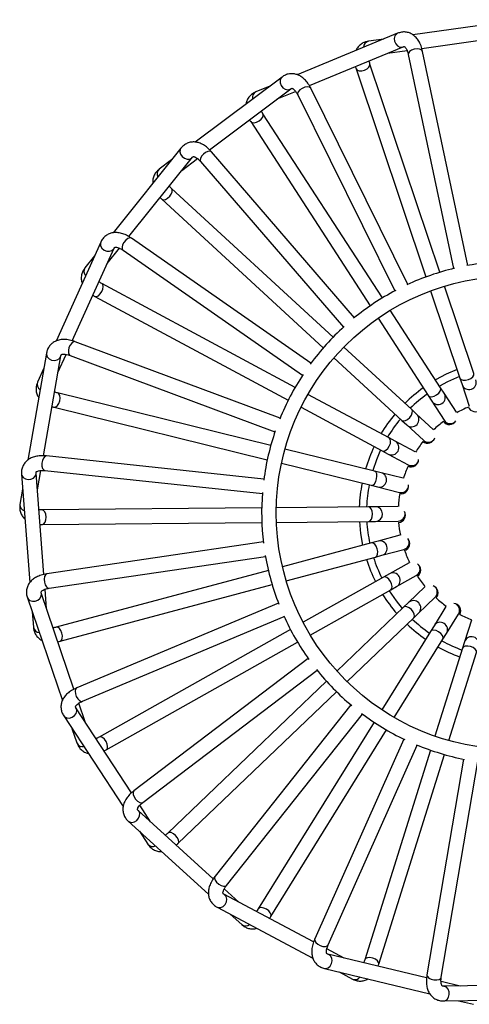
# Model space of a CAD drawing. Header units: millimetres. Extents: x 49.1 to 105, y 70.6 to 169.3.
# Tile 1 of 5: x 49.1 to 67.5, y 70.7 to 111. Entities that reach past the tile are written whole.
import ezdxf

# ---------------------------------------------------------------- set-up
doc = ezdxf.new("R2010")
doc.units = ezdxf.units.MM

msp = doc.modelspace()

# ---------------------------------------------------------------- linework, layer by layer
at = {"color": 7, "linetype": 'Continuous', "lineweight": 25}
for p, q in [((69.6265, 111.0104), (65.2188, 110.3865)), ((64.5913, 110.4527), (60.4772, 108.7522)), ((64.0208, 110.2169), (63.3965, 110.1285)), ((65.588, 109.8327), (69.7106, 110.4163)), ((60.9724, 108.3077), (64.8204, 109.8982)), ((64.1799, 109.6334), (64.9808, 109.7468)), ((65.0317, 109.5867), (66.8898, 100.8124)), ((67.4768, 100.9367), (65.6187, 109.711)), ((62.8905, 109.0011), (65.7553, 100.4672)), ((66.3242, 100.6582), (63.4593, 109.1921)), ((59.8529, 108.6602), (56.2909, 105.9901)), ((56.8812, 105.6827), (60.2128, 108.1802)), ((59.359, 108.29), (58.7763, 108.0492)), ((65.0142, 100.1609), (61.0324, 108.1974)), ((59.6582, 107.7644), (60.4057, 108.0734)), ((60.4948, 107.931), (64.4766, 99.8945)), ((63.9671, 99.6044), (59.07, 107.1578)), ((58.5665, 106.8314), (63.4637, 99.278)), ((55.7091, 105.7457), (52.9231, 102.2736)), ((53.5713, 102.1227), (56.1771, 105.3702)), ((62.822, 98.797), (56.9667, 105.5908)), ((55.3228, 105.2643), (54.8183, 104.8861)), ((55.7433, 104.8297), (56.3905, 105.3148)), ((56.5122, 105.1991), (62.3675, 98.4053)), ((61.9462, 97.9976), (55.3244, 104.0958)), ((54.918, 103.6544), (61.5397, 97.5562)), ((52.4203, 101.8923), (50.5853, 97.8364)), ((61.0379, 96.9308), (53.6769, 102.055)), ((51.2507, 97.8514), (52.967, 101.645)), ((52.1659, 101.3299), (51.7713, 100.8382)), ((52.6813, 101.0135), (53.1875, 101.6444)), ((53.3341, 101.5625), (60.6951, 96.4383)), ((60.3883, 95.9387), (52.4581, 100.1985)), ((67.7185, 96.5047), (66.5152, 100.0891)), ((65.9464, 99.8981), (67.1497, 96.3137)), ((52.1742, 99.6699), (60.1044, 95.4101)), ((66.3506, 95.9281), (64.2937, 99.1007)), ((63.7902, 98.7743), (65.8471, 95.6017)), ((59.7739, 94.6795), (51.3699, 97.8121)), ((50.1932, 97.342), (49.4245, 92.9572)), ((50.6645, 96.5558), (50.9979, 97.2927)), ((65.169, 95.0296), (62.3877, 97.5909)), ((50.0652, 93.1372), (50.7842, 97.2384)), ((51.1603, 97.2499), (59.5643, 94.1173)), ((61.9813, 97.1496), (64.7625, 94.5882)), ((50.0866, 96.734), (49.8267, 96.1596)), ((67.1497, 96.3137), (67.237, 96.0536)), ((67.237, 96.0536), (67.533, 95.1719)), ((59.3915, 93.557), (50.651, 95.7109)), ((64.248, 93.8654), (60.9172, 95.6546)), ((66.4998, 95.6979), (66.3506, 95.9281)), ((67.0058, 94.9175), (66.4998, 95.6979)), ((65.8471, 95.6017), (65.9964, 95.3715)), ((65.9964, 95.3715), (66.5023, 94.5911)), ((50.5074, 95.1283), (59.2479, 92.9744)), ((60.6332, 95.126), (63.9641, 93.3368)), ((65.3708, 94.8437), (65.169, 95.0296)), ((66.055, 94.2137), (65.3708, 94.8437)), ((64.7625, 94.5882), (64.9643, 94.4024)), ((64.9643, 94.4024), (65.6485, 93.7723)), ((64.4897, 93.7355), (64.248, 93.8654)), ((65.3091, 93.2954), (64.4897, 93.7355)), ((63.6455, 92.5087), (59.9743, 93.4134)), ((63.9641, 93.3368), (64.2058, 93.207)), ((59.1095, 92.1846), (50.1904, 93.1288)), ((59.8308, 92.8308), (63.5019, 91.9261)), ((64.2058, 93.207), (65.0251, 92.7669)), ((50.0893, 88.2763), (49.7658, 92.4275)), ((49.8196, 91.7365), (49.9593, 92.5332)), ((50.1273, 92.5321), (59.0463, 91.5879)), ((63.9119, 92.4431), (63.6455, 92.5087)), ((64.8149, 92.2205), (63.9119, 92.4431)), ((49.1676, 92.3808), (49.5135, 87.9426)), ((49.2156, 91.7654), (49.1067, 91.1444)), ((63.5019, 91.9261), (63.7683, 91.8605)), ((63.7683, 91.8605), (64.6714, 91.638)), ((59.0182, 91.0023), (50.0167, 90.9148)), ((63.3993, 91.0448), (59.6185, 91.0081)), ((63.6736, 91.0475), (63.3993, 91.0448)), ((64.6037, 91.0565), (63.6736, 91.0475)), ((50.0225, 90.3148), (59.0241, 90.4023)), ((59.6243, 90.4081), (63.4051, 90.4449)), ((63.4051, 90.4449), (63.6795, 90.4475)), ((63.6795, 90.4475), (64.6095, 90.4566)), ((59.0864, 89.6028), (50.2127, 88.2993)), ((63.7899, 89.6365), (63.5249, 89.5657)), ((64.6885, 89.8766), (63.7899, 89.6365)), ((63.5249, 89.5657), (59.872, 88.5899)), ((63.9448, 89.0569), (64.8434, 89.2969)), ((50.2999, 87.7057), (59.1736, 89.0092)), ((60.0268, 88.0102), (63.6797, 88.9861)), ((63.6797, 88.9861), (63.9448, 89.0569)), ((59.292, 88.435), (50.5951, 86.1116)), ((65.0641, 88.7548), (64.2535, 88.2988)), ((64.0144, 88.1643), (60.7189, 86.3107)), ((64.2535, 88.2988), (64.0144, 88.1643)), ((64.5476, 87.7759), (65.3583, 88.2318)), ((50.1999, 86.8585), (50.137, 87.6649)), ((50.7499, 85.5319), (59.4469, 87.8553)), ((61.0131, 85.7877), (64.3085, 87.6414)), ((64.3085, 87.6414), (64.5476, 87.7759)), ((65.7069, 87.7616), (65.0351, 87.1184)), ((49.408, 87.3205), (50.8469, 83.1077)), ((51.3216, 83.5741), (49.9758, 87.5144)), ((65.4501, 86.685), (66.1219, 87.3283)), ((59.7061, 87.0964), (51.4354, 83.6271)), ((64.837, 86.9287), (62.106, 84.3137)), ((65.0351, 87.1184), (64.837, 86.9287)), ((66.5765, 86.9595), (66.0858, 86.1695)), ((49.6076, 86.7363), (49.6565, 86.1078)), ((51.6675, 83.0738), (59.9382, 86.5431)), ((62.521, 83.8803), (65.2519, 86.4953)), ((65.2519, 86.4953), (65.4501, 86.685)), ((66.5955, 85.8529), (67.0862, 86.643)), ((67.6182, 86.3989), (67.3394, 85.5116)), ((60.1957, 86.0164), (52.3497, 81.6032)), ((66.0858, 86.1695), (65.9411, 85.9364)), ((65.9411, 85.9364), (63.9462, 82.7244)), ((64.4559, 82.4079), (66.4508, 85.6198)), ((66.4508, 85.6198), (66.5955, 85.8529)), ((52.6439, 81.0803), (60.4899, 85.4935)), ((67.2572, 85.2499), (66.1238, 81.6427)), ((67.3394, 85.5116), (67.2572, 85.2499)), ((60.9296, 84.8229), (53.7816, 79.4057)), ((66.6962, 81.4629), (67.8296, 85.07)), ((54.144, 78.9275), (61.292, 84.3447)), ((61.6725, 83.8986), (55.1705, 77.6728)), ((55.5855, 77.2394), (62.0874, 83.4652)), ((53.6845, 79.3261), (51.4011, 82.8079)), ((51.7812, 82.2284), (51.5198, 82.9938)), ((62.6801, 82.9251), (57.1039, 75.9004)), ((50.8994, 82.4789), (53.3407, 78.7563)), ((57.5738, 75.5274), (63.1501, 82.552)), ((51.2379, 81.9627), (51.4417, 81.3661)), ((63.6295, 82.2145), (58.8801, 74.5674)), ((59.3898, 74.2508), (64.1392, 81.898)), ((64.8476, 81.5222), (61.1935, 73.3315)), ((61.7414, 73.087), (65.3956, 81.2777)), ((65.9439, 81.0701), (63.2455, 72.4821)), ((63.8179, 72.3022), (66.5163, 80.8902)), ((67.2959, 80.7024), (65.7935, 71.8603)), ((66.385, 71.7598), (67.8874, 80.6019)), ((54.4644, 78.1369), (54.0208, 78.8133)), ((57.0296, 75.7992), (53.9521, 78.6038)), ((53.548, 78.1603), (56.8383, 75.1618)), ((54.0042, 77.7445), (54.3499, 77.2173)), ((61.1468, 73.215), (57.4685, 75.1661)), ((58.0807, 74.8413), (57.4829, 75.3861)), ((57.1873, 74.636), (61.12, 72.55)), ((57.7326, 74.3468), (58.1986, 73.9221)), ((62.4031, 72.5486), (61.6885, 72.9276)), ((65.7772, 71.7358), (61.7293, 72.7109)), ((61.5887, 72.1276), (65.9166, 71.0851)), ((62.1889, 71.983), (62.7458, 71.6876)), ((67.1598, 71.4028), (66.3734, 71.5922)), ((70.6301, 71.4547), (66.4668, 71.3925)), ((66.4757, 70.7925), (70.9269, 70.8591)), ((67.093, 70.8018), (67.7059, 70.6541))]:
    msp.add_line(p, q, dxfattribs=at)
at = {"color": 1, "linetype": 'Continuous', "lineweight": 25, "flags": 128}
for points in [[(64.5914, 110.4527), (64.5403, 110.4219), (64.4804, 110.343), (64.4548, 110.2386), (64.4674, 110.1245), (64.5163, 110.0183), (64.5941, 109.9359), (64.6889, 109.89), (64.7863, 109.8876), (64.8203, 109.8981)], [(65.4966, 109.803), (65.3915, 109.8119), (65.2764, 109.7961), (65.1687, 109.7578), (65.0848, 109.7029), (65.0375, 109.6399), (65.0317, 109.5867)], [(65.6187, 109.711), (65.6163, 109.7196), (65.5755, 109.7705), (65.4966, 109.803)], [(62.8905, 109.0011), (62.892, 108.9971), (62.9362, 108.9467), (63.0167, 108.9192), (63.1214, 108.9187), (63.2342, 108.9453), (63.3379, 108.9949), (63.4169, 109.06), (63.459, 109.1307), (63.4597, 109.1908)], [(59.853, 108.6603), (59.8111, 108.6177), (59.7727, 108.5264), (59.7739, 108.4189), (59.8145, 108.3116), (59.8883, 108.2209), (59.9842, 108.1604), (60.0874, 108.1396), (60.1823, 108.1614), (60.2126, 108.1801)], [(60.8913, 108.2561), (60.7873, 108.2386), (60.6797, 108.1946), (60.5849, 108.1308), (60.5173, 108.0568), (60.4872, 107.9839), (60.4948, 107.931)], [(61.0324, 108.1974), (61.028, 108.2051), (60.9758, 108.2443), (60.8913, 108.2561)], [(58.5666, 106.8313), (58.569, 106.8278), (58.6243, 106.79), (58.7092, 106.7834), (58.8106, 106.8089), (58.9133, 106.8627), (59.0014, 106.9366), (59.0617, 107.0193), (59.0849, 107.0982), (59.0707, 107.1566)], [(55.7092, 105.7459), (55.6793, 105.6942), (55.6648, 105.5962), (55.6926, 105.4924), (55.7586, 105.3985), (55.8527, 105.329), (55.9606, 105.2943), (56.0657, 105.2997), (56.1522, 105.3445), (56.177, 105.3701)], [(56.8154, 105.6125), (56.719, 105.5698), (56.6258, 105.5004), (56.5498, 105.415), (56.5028, 105.3265), (56.4917, 105.2484), (56.5122, 105.1991)], [(56.9667, 105.5908), (56.9605, 105.5972), (56.9002, 105.6222), (56.8154, 105.6125)], [(54.918, 103.6544), (54.9212, 103.6516), (54.9842, 103.6288), (55.0681, 103.6434), (55.16, 103.6934), (55.246, 103.771), (55.3131, 103.8645), (55.3509, 103.9596), (55.3537, 104.0418), (55.3254, 104.0949)], [(52.4204, 101.8924), (52.4042, 101.835), (52.4146, 101.7364), (52.4674, 101.6428), (52.5546, 101.5683), (52.6631, 101.5243), (52.7762, 101.5176), (52.8767, 101.549), (52.9493, 101.6139), (52.9669, 101.6448)], [(53.525, 102.0384), (53.4423, 101.973), (53.3692, 101.8826), (53.3169, 101.781), (53.2933, 101.6836), (53.302, 101.6053), (53.3341, 101.5625)], [(53.6769, 102.055), (53.6694, 102.0596), (53.6047, 102.0688), (53.525, 102.0384)], [(52.1742, 99.6699), (52.178, 99.668), (52.2447, 99.6616), (52.3223, 99.6966), (52.3989, 99.7679), (52.4629, 99.8645), (52.5046, 99.9717), (52.5176, 100.0732), (52.4999, 100.1535), (52.4593, 100.1979)], [(51.2268, 97.7583), (51.163, 97.6744), (51.1147, 97.5687), (51.0893, 97.4572), (51.0906, 97.357), (51.1186, 97.2833), (51.1603, 97.2499)], [(51.3699, 97.8121), (51.3614, 97.8147), (51.2965, 97.8076), (51.2268, 97.7583)], [(50.1932, 97.3422), (50.1918, 97.2825), (50.2264, 97.1896), (50.3008, 97.1121), (50.4039, 97.0616), (50.5198, 97.046), (50.631, 97.0676), (50.7206, 97.123), (50.7748, 97.2039), (50.7841, 97.2383)], [(67.1497, 96.3137), (67.1512, 96.3096), (67.1954, 96.2593), (67.2759, 96.2318), (67.3805, 96.2313), (67.4933, 96.2578), (67.5971, 96.3075), (67.676, 96.3726), (67.7181, 96.4432), (67.7185, 96.5047)], [(50.5075, 95.1283), (50.5116, 95.1273), (50.5778, 95.1377), (50.6442, 95.191), (50.7007, 95.279), (50.7387, 95.3885), (50.7524, 95.5027), (50.7398, 95.6042), (50.7027, 95.6777), (50.6523, 95.7105)], [(65.8471, 95.6017), (65.8496, 95.5982), (65.9049, 95.5604), (65.9898, 95.5538), (66.0912, 95.5793), (66.1939, 95.6331), (66.282, 95.7069), (66.3423, 95.7896), (66.3655, 95.8686), (66.3506, 95.9281)], [(64.7625, 94.5882), (64.7658, 94.5854), (64.8288, 94.5625), (64.9126, 94.5772), (65.0046, 94.6272), (65.0906, 94.7048), (65.1576, 94.7983), (65.1954, 94.8934), (65.1983, 94.9756), (65.169, 95.0296)], [(63.9641, 93.3368), (63.968, 93.3348), (64.0346, 93.3284), (64.1122, 93.3635), (64.1888, 93.4347), (64.2529, 93.5313), (64.2945, 93.6385), (64.3075, 93.74), (64.2898, 93.8204), (64.248, 93.8654)], [(50.0653, 93.0411), (50.0243, 92.9439), (50.0038, 92.8295), (50.0069, 92.7153), (50.0331, 92.6185), (50.0785, 92.5541), (50.1273, 92.5321)], [(50.1904, 93.1288), (50.1816, 93.1292), (50.1205, 93.1061), (50.0653, 93.0411)], [(49.1676, 92.381), (49.1811, 92.3229), (49.2377, 92.2415), (49.329, 92.1849), (49.4414, 92.1617), (49.5576, 92.1754), (49.66, 92.2239), (49.7329, 92.2999), (49.7653, 92.3917), (49.7658, 92.4273)], [(63.5019, 91.9261), (63.5062, 91.9252), (63.5724, 91.9356), (63.6388, 91.9888), (63.6953, 92.0769), (63.7333, 92.1864), (63.747, 92.3005), (63.7343, 92.4021), (63.6972, 92.4755), (63.6455, 92.5087)], [(50.0226, 90.3148), (50.0268, 90.3149), (50.0884, 90.3414), (50.1394, 90.4095), (50.1723, 90.5089), (50.1818, 90.6244), (50.1667, 90.7384), (50.1292, 90.8336), (50.075, 90.8955), (50.018, 90.9148)], [(63.4051, 90.4449), (63.4095, 90.445), (63.471, 90.4715), (63.5221, 90.5396), (63.5549, 90.639), (63.5645, 90.7544), (63.5493, 90.8684), (63.5118, 90.9636), (63.4576, 91.0255), (63.3993, 91.0448)], [(63.6797, 88.9861), (63.6839, 88.9873), (63.7369, 89.0282), (63.7694, 89.1069), (63.7765, 89.2113), (63.7571, 89.3255), (63.7141, 89.4322), (63.6541, 89.5151), (63.5862, 89.5615), (63.5249, 89.5657)], [(50.1133, 88.1832), (50.0978, 88.0789), (50.1064, 87.963), (50.1378, 87.8531), (50.1873, 87.7659), (50.2473, 87.7148), (50.2999, 87.7057)], [(50.2127, 88.2993), (50.204, 88.2975), (50.1506, 88.2599), (50.1133, 88.1832)], [(64.3085, 87.6414), (64.3122, 87.6436), (64.3534, 87.6964), (64.3653, 87.7807), (64.3462, 87.8836), (64.299, 87.9894), (64.2308, 88.082), (64.1521, 88.1474), (64.0748, 88.1755), (64.0144, 88.1643)], [(49.408, 87.3206), (49.4356, 87.2677), (49.5106, 87.2029), (49.6132, 87.1708), (49.7277, 87.1763), (49.8369, 87.2184), (49.924, 87.2909), (49.9757, 87.3826), (49.9843, 87.4797), (49.9759, 87.5142)], [(65.2519, 86.4953), (65.255, 86.4984), (65.2817, 86.5598), (65.2723, 86.6444), (65.2282, 86.7393), (65.1562, 86.83), (65.0671, 86.9028), (64.9746, 86.9465), (64.8927, 86.9545), (64.837, 86.9287)], [(50.75, 85.532), (50.7541, 85.5332), (50.8071, 85.5741), (50.8396, 85.6528), (50.8467, 85.7572), (50.8272, 85.8714), (50.7842, 85.9781), (50.7242, 86.061), (50.6563, 86.1074), (50.5964, 86.112)], [(66.4508, 85.6198), (66.4529, 85.6236), (66.4636, 85.6897), (66.4334, 85.7693), (66.3671, 85.8503), (66.2748, 85.9202), (66.1704, 85.9686), (66.0699, 85.9879), (65.9886, 85.9753), (65.9411, 85.9364)], [(67.8296, 85.07), (67.8308, 85.0742), (67.8246, 85.1409), (67.7756, 85.2105), (67.6913, 85.2724), (67.5844, 85.3172), (67.4713, 85.3381), (67.3692, 85.3318), (67.2936, 85.2994), (67.2572, 85.2499)], [(51.4354, 83.6271), (51.4274, 83.6232), (51.385, 83.5735), (51.368, 83.4899)], [(51.368, 83.4899), (51.3789, 83.385), (51.416, 83.2749), (51.4738, 83.1763), (51.5434, 83.1042), (51.6142, 83.0695), (51.6675, 83.0738)], [(50.8993, 82.479), (50.9392, 82.4346), (51.0279, 82.3905), (51.1353, 82.3849), (51.2449, 82.4187), (51.3402, 82.4867), (51.4065, 82.5785), (51.4338, 82.6803), (51.4179, 82.7764), (51.4012, 82.8078)], [(52.644, 81.0803), (52.6476, 81.0825), (52.6888, 81.1353), (52.7007, 81.2196), (52.6816, 81.3225), (52.6344, 81.4283), (52.5662, 81.5209), (52.4875, 81.5863), (52.4102, 81.6144), (52.3509, 81.6039)], [(53.7816, 79.4057), (53.7748, 79.3999), (53.7461, 79.3413), (53.7504, 79.2561)], [(53.7504, 79.2561), (53.787, 79.1572), (53.8504, 79.0598), (53.9309, 78.9786), (54.0162, 78.9261), (54.0934, 78.9101), (54.144, 78.9275)], [(53.5479, 78.1604), (53.5975, 78.1273), (53.6944, 78.1067), (53.7998, 78.128), (53.8976, 78.1879), (53.9729, 78.2775), (54.0143, 78.3829), (54.0155, 78.4882), (53.9762, 78.5774), (53.9522, 78.6036)], [(55.5855, 77.2395), (55.5885, 77.2425), (55.6153, 77.3039), (55.6059, 77.3885), (55.5618, 77.4834), (55.4897, 77.5742), (55.4006, 77.6469), (55.3081, 77.6906), (55.2262, 77.6986), (55.1715, 77.6737)], [(57.1039, 75.9004), (57.0987, 75.8931), (57.0855, 75.8292), (57.1109, 75.7477)], [(57.1109, 75.7477), (57.1709, 75.6611), (57.2565, 75.5825), (57.3547, 75.5239), (57.4504, 75.4942), (57.5291, 75.498), (57.5738, 75.5274)], [(57.1872, 74.6361), (57.2435, 74.6164), (57.3425, 74.6205), (57.4393, 74.6674), (57.5191, 74.7498), (57.5698, 74.8552), (57.5836, 74.9677), (57.5586, 75.0699), (57.4984, 75.1465), (57.4686, 75.166)], [(59.3899, 74.2509), (59.392, 74.2546), (59.4026, 74.3207), (59.3725, 74.4003), (59.3062, 74.4813), (59.2138, 74.5512), (59.1094, 74.5995), (59.009, 74.6189), (58.9277, 74.6063), (58.8808, 74.5685)], [(61.1935, 73.3315), (61.1903, 73.3232), (61.1934, 73.258), (61.2382, 73.1853)], [(61.2382, 73.1853), (61.3179, 73.1163), (61.4204, 73.0615), (61.5301, 73.0291), (61.6302, 73.0242), (61.7055, 73.0474), (61.7414, 73.087)], [(61.5886, 72.1276), (61.6481, 72.1225), (61.7429, 72.1511), (61.825, 72.2206), (61.8818, 72.3202), (61.9047, 72.435), (61.8902, 72.5473), (61.8405, 72.6402), (61.7631, 72.6994), (61.7294, 72.7109)], [(63.8179, 72.3023), (63.8191, 72.3064), (63.8129, 72.3731), (63.7639, 72.4427), (63.6795, 72.5046), (63.5727, 72.5494), (63.4596, 72.5702), (63.3574, 72.564), (63.2818, 72.5316), (63.2459, 72.4833)], [(65.7935, 71.8603), (65.7925, 71.8515), (65.8117, 71.7891), (65.8732, 71.7299)], [(65.8732, 71.7299), (65.9676, 71.6829), (66.0805, 71.6552), (66.1947, 71.6512), (66.2929, 71.6713), (66.3601, 71.7125), (66.385, 71.7598)], [(66.4756, 70.7925), (66.5345, 70.8024), (66.6192, 70.8537), (66.6815, 70.9413), (66.7117, 71.052), (66.7053, 71.1688), (66.6633, 71.274), (66.5921, 71.3516), (66.5024, 71.3897), (66.467, 71.3925)]]:
    msp.add_lwpolyline(points, dxfattribs=at)
at = {"color": 7, "linetype": 'Continuous', "lineweight": 25, "flags": 128}
for points in [[(67.0292, 96.6725), (66.5828, 96.4784), (66.1447, 96.2457)], [(67.1248, 96.3878), (66.6419, 96.1733), (66.3081, 95.9937)], [(63.8953, 93.3738), (63.7215, 92.9698), (63.5696, 92.5274)], [(63.0266, 90.4412), (63.0733, 89.9567), (63.1592, 89.468)], [(64.2404, 87.6031), (64.5282, 87.1865), (64.7805, 86.8746)]]:
    msp.add_lwpolyline(points, dxfattribs=at)
at = {"color": 7, "linetype": 'Continuous', "lineweight": 25}
msp.add_circle((69.3163, 90.8023), 9.7, dxfattribs=at)
at = {"color": 1, "linetype": 'Continuous', "lineweight": 25}
for centre, radius, start, end in [((63.4531, 109.8776), 0.2573, 102.70685, 180.36516), ((58.8935, 107.8202), 0.2573, 117.10685, 194.76516), ((54.9888, 104.6935), 0.2573, 131.50685, 209.16516), ((51.9843, 100.694), 0.2573, 145.90685, 223.56516), ((50.0689, 96.0729), 0.2573, 160.30685, 237.96516), ((67.5213, 96.1494), 0.3, 198.61516, 18.49856), ((66.2479, 95.535), 0.3, 213.01516, 32.89856), ((65.1674, 94.6232), 0.3, 227.41516, 47.29856), ((64.3475, 93.4714), 0.3, 241.81516, 61.69856), ((63.8398, 92.1519), 0.3, 256.21516, 76.09856), ((49.3629, 91.1207), 0.2573, 174.70685, 252.36516), ((63.6763, 90.7475), 0.3, 270.61516, 90.49856), ((63.8671, 89.3466), 0.3, 285.01516, 104.89856), ((64.4003, 88.0372), 0.3, 299.41516, 119.29856), ((65.2424, 86.9015), 0.3, 313.81516, 133.69856), ((49.9106, 86.1485), 0.2573, 189.10685, 266.76516), ((66.3405, 86.0109), 0.3, 328.21516, 148.09856), ((67.6256, 85.4214), 0.3, 342.61516, 162.49856), ((51.6776, 81.4687), 0.2573, 203.50685, 281.16516), ((54.5529, 77.3754), 0.2573, 217.90685, 295.56516), ((58.3559, 74.1257), 0.2573, 232.30685, 309.96516), ((62.8476, 71.9239), 0.2573, 246.70685, 324.36516)]:
    msp.add_arc(centre, radius, start, end, dxfattribs=at)
at = {"color": 7, "linetype": 'Continuous', "lineweight": 25}
for centre, radius, start, end in [((69.3163, 90.8023), 10.3, 91.15686, 100.5202), ((69.3163, 90.8023), 10.3, 103.39352, 114.9202), ((69.3163, 90.8023), 10.3, 117.79352, 129.3202), ((69.3163, 90.8023), 10.3, 132.19352, 143.7202), ((69.3163, 90.8023), 10.3, 146.59352, 158.1202), ((69.3163, 90.8023), 6.3, 125.68626, 134.62746), ((69.3163, 90.8023), 6, 125.82284, 134.49088), ((69.3163, 90.8023), 6.3, 140.08626, 149.02746), ((69.3163, 90.8023), 4.7, 112.81466, 119.3049), ((67.774, 95.2421), 0.3, 200.98576, 316.34539), ((69.3163, 90.8023), 6, 140.22284, 148.89088), ((69.3163, 90.8023), 4.7, 127.21466, 133.7049), ((66.7183, 94.719), 0.3, 215.38576, 330.74539), ((69.3163, 90.8023), 10.3, 160.99352, 172.5202), ((69.3163, 90.8023), 4.7, 141.61466, 148.1049), ((65.8259, 93.9499), 0.3, 229.78576, 345.14539), ((69.3163, 90.8023), 6.3, 154.48626, 163.42746), ((65.1528, 92.983), 0.3, 244.18576, 359.54539), ((69.3163, 90.8023), 4.7, 156.01466, 162.5049), ((69.3163, 90.8023), 6.3, 168.88626, 177.82746), ((69.3163, 90.8023), 10.3, 175.39352, 186.9202), ((69.3163, 90.8023), 6, 169.02284, 177.69088), ((64.7413, 91.879), 0.3, 258.58576, 13.94539), ((69.3163, 90.8023), 4.7, 170.41466, 176.9049), ((64.6172, 90.7074), 0.3, 272.98576, 28.34539), ((69.3163, 90.8023), 6, 183.42284, 192.09088), ((69.3163, 90.8023), 4.7, 184.81466, 191.3049), ((64.7885, 89.5418), 0.3, 287.38576, 42.74539), ((69.3163, 90.8023), 4.7, 199.21466, 205.7049), ((69.3163, 90.8023), 10.3, 189.79352, 201.3202), ((69.3163, 90.8023), 6.3, 197.68626, 206.62746), ((69.3163, 90.8023), 6, 197.82284, 206.49088), ((65.2442, 88.4554), 0.3, 301.78576, 57.14539), ((69.3163, 90.8023), 4.7, 213.61466, 220.1049), ((65.9558, 87.5164), 0.3, 316.18576, 71.54539), ((69.3163, 90.8023), 6.3, 212.08626, 221.02746), ((69.3163, 90.8023), 4.7, 228.01466, 234.5049), ((66.8785, 86.784), 0.3, 330.58576, 85.94539), ((69.3163, 90.8023), 10.3, 204.19352, 215.7202), ((69.3163, 90.8023), 6, 226.62284, 235.29088), ((69.3163, 90.8023), 4.7, 242.41466, 248.9049), ((69.3163, 90.8023), 6.3, 226.48626, 235.42746), ((69.3163, 90.8023), 6.3, 240.88626, 249.82746), ((69.3163, 90.8023), 6, 241.02284, 249.69088), ((69.3163, 90.8023), 10.3, 218.59352, 230.1202), ((69.3163, 90.8023), 10.3, 232.99352, 244.5202), ((69.3163, 90.8023), 10.3, 247.39352, 258.9202)]:
    msp.add_arc(centre, radius, start, end, dxfattribs=at)
for centre, major_axis, start_param, end_param in [((66.7541, 94.7543), (0.1634, -0.2521), 4.712389, 6.2831853), ((66.7541, 94.7543), (0.1634, -0.2521), 0, 0.1119126), ((65.8517, 93.993), (0.221, -0.2035), 4.712389, 6.2831853), ((65.8517, 93.993), (0.221, -0.2035), 0, 0.1119126), ((65.1671, 93.0311), (0.2647, -0.1422), 4.712389, 6.2831853), ((65.1671, 93.0311), (0.2647, -0.1422), 0, 0.1119126), ((64.7432, 91.9293), (0.2917, -0.0719), 4.712389, 6.2831853), ((64.7432, 91.9293), (0.2917, -0.0719), 0, 0.1119125), ((64.6066, 90.7566), (0.3004, 0.0029), 4.712389, 6.2831853), ((64.6066, 90.7566), (0.3004, 0.0029), 0, 0.1119125), ((64.7659, 89.5867), (0.2903, 0.0775), 4.712389, 6.2831853), ((64.7659, 89.5867), (0.2903, 0.0775), 0, 0.1119125), ((65.2112, 88.4933), (0.2619, 0.1473), 4.712389, 6.2831853), ((65.2112, 88.4933), (0.2619, 0.1473), 0, 0.1119124), ((65.9144, 87.5449), (0.217, 0.2078), 0, 0.1119126), ((65.9144, 87.5449), (0.217, 0.2078), 4.712389, 6.2831853), ((66.8314, 86.8013), (0.1585, 0.2552), 0, 0.1119123), ((66.8314, 86.8013), (0.1585, 0.2552), 4.712389, 6.2831853)]:
    msp.add_ellipse(centre, major_axis=major_axis, ratio=0.9985439, start_param=start_param, end_param=end_param, dxfattribs=at)
for points, knots in [([(65.6187, 109.711), (65.6091, 109.7517), (65.5813, 109.8699), (65.5148, 110.0417), (65.4129, 110.2121), (65.2917, 110.3442), (65.1528, 110.4397), (64.9963, 110.4981), (64.8297, 110.5132), (64.692, 110.4907), (64.6156, 110.4618), (64.5913, 110.4527)], [0, 0, 0, 0, 0.0760407, 0.2211091, 0.352876, 0.4769047, 0.5939618, 0.7073693, 0.8276784, 0.9451911, 1, 1, 1, 1]), ([(63.3965, 110.1285), (63.3579, 110.1212), (63.266, 110.1039), (63.127, 110.0408), (62.9982, 109.9334), (62.9174, 109.8299), (62.8932, 109.7631), (62.888, 109.7487)], [0, 0, 0, 0, 0.176678, 0.4196812, 0.6803305, 0.930983, 1, 1, 1, 1]), ([(64.8204, 109.8982), (64.8276, 109.9006), (64.8493, 109.9082), (64.8606, 109.9057), (64.8737, 109.9042), (64.9181, 109.8658), (64.9676, 109.7891), (65.0075, 109.689), (65.0253, 109.6138), (65.0317, 109.5867)], [0, 0, 0, 0, 0.08132996, 0.24871892, 0.46006396, 0.60627129, 0.76214091, 0.91421316, 1, 1, 1, 1]), ([(62.8655, 109.0901), (62.8675, 109.08), (62.8733, 109.0506), (62.8837, 109.0207), (62.8905, 109.0011)], [0, 0, 0, 0, 0.3452831, 1, 1, 1, 1]), ([(63.4593, 109.1921), (63.4512, 109.2172), (63.4357, 109.2655), (63.4307, 109.3042), (63.4283, 109.3227)], [0, 0, 0, 0, 0.5215658, 1, 1, 1, 1]), ([(61.0324, 108.1974), (61.0131, 108.2344), (60.9567, 108.342), (60.8496, 108.4918), (60.7085, 108.6316), (60.5583, 108.7294), (60.3999, 108.7874), (60.2339, 108.8049), (60.0687, 108.7781), (59.941, 108.7222), (59.8741, 108.6752), (59.8529, 108.6602)], [0, 0, 0, 0, 0.0760407, 0.2211091, 0.352876, 0.4769047, 0.5939618, 0.7073693, 0.8276784, 0.9451911, 1, 1, 1, 1]), ([(60.2128, 108.1802), (60.219, 108.1843), (60.2382, 108.1971), (60.2497, 108.1975), (60.2629, 108.1993), (60.3154, 108.1732), (60.3824, 108.1111), (60.446, 108.0241), (60.4819, 107.9557), (60.4948, 107.931)], [0, 0, 0, 0, 0.08133, 0.2487189, 0.460064, 0.6062713, 0.7621409, 0.9142132, 1, 1, 1, 1]), ([(58.7763, 108.0492), (58.7407, 108.0325), (58.656, 107.9929), (58.537, 107.8972), (58.439, 107.7611), (58.3864, 107.6408), (58.3797, 107.57), (58.3782, 107.5548)], [0, 0, 0, 0, 0.176678, 0.4196812, 0.6803305, 0.930983, 1, 1, 1, 1]), ([(59.07, 107.1578), (59.0559, 107.1801), (59.0289, 107.223), (59.0144, 107.2592), (59.0074, 107.2766)], [0, 0, 0, 0, 0.5215658, 1, 1, 1, 1]), ([(58.5202, 106.9114), (58.5247, 106.902), (58.5376, 106.875), (58.5551, 106.8486), (58.5665, 106.8314)], [0, 0, 0, 0, 0.3452831, 1, 1, 1, 1]), ([(56.9667, 105.5908), (56.9387, 105.6218), (56.8574, 105.7121), (56.7164, 105.8305), (56.545, 105.9308), (56.3752, 105.9882), (56.2074, 106.0049), (56.0422, 105.9806), (55.8889, 105.9136), (55.7791, 105.8277), (55.726, 105.7655), (55.7091, 105.7457)], [0, 0, 0, 0, 0.0760407, 0.2211091, 0.352876, 0.4769047, 0.5939618, 0.7073693, 0.8276784, 0.9451911, 1, 1, 1, 1]), ([(56.1771, 105.3702), (56.1821, 105.3758), (56.1975, 105.3929), (56.2086, 105.3962), (56.2208, 105.4013), (56.2783, 105.389), (56.3585, 105.3456), (56.4418, 105.2771), (56.4935, 105.2198), (56.5122, 105.1991)], [0, 0, 0, 0, 0.08133, 0.2487189, 0.460064, 0.6062713, 0.7621409, 0.9142132, 1, 1, 1, 1]), ([(54.8183, 104.8861), (54.788, 104.8611), (54.7158, 104.8017), (54.6244, 104.6795), (54.5632, 104.5233), (54.5423, 104.3936), (54.5533, 104.3234), (54.5557, 104.3083)], [0, 0, 0, 0, 0.176678, 0.4196812, 0.6803305, 0.930983, 1, 1, 1, 1]), ([(55.3244, 104.0958), (55.3052, 104.1139), (55.2684, 104.1487), (55.2453, 104.1802), (55.2343, 104.1953)], [0, 0, 0, 0, 0.5215658, 1, 1, 1, 1]), ([(54.8532, 103.7204), (54.8599, 103.7125), (54.8791, 103.6895), (54.9026, 103.6683), (54.918, 103.6544)], [0, 0, 0, 0, 0.3452831, 1, 1, 1, 1]), ([(53.6769, 102.055), (53.6421, 102.0781), (53.5409, 102.1452), (53.3749, 102.2249), (53.1839, 102.2794), (53.0052, 102.2927), (52.8385, 102.2672), (52.6845, 102.2027), (52.5527, 102.0996), (52.4677, 101.989), (52.4318, 101.9156), (52.4203, 101.8923)], [0, 0, 0, 0, 0.0760407, 0.2211091, 0.352876, 0.4769047, 0.5939618, 0.7073693, 0.8276784, 0.9451911, 1, 1, 1, 1]), ([(52.967, 101.645), (52.9705, 101.6516), (52.9811, 101.672), (52.991, 101.678), (53.0017, 101.6859), (53.0603, 101.6883), (53.1488, 101.6662), (53.2465, 101.6206), (53.3109, 101.5779), (53.3341, 101.5625)], [0, 0, 0, 0, 0.08133, 0.2487189, 0.460064, 0.6062713, 0.7621409, 0.9142132, 1, 1, 1, 1]), ([(51.7713, 100.8382), (51.7481, 100.8064), (51.693, 100.7309), (51.6348, 100.5898), (51.6145, 100.4232), (51.6264, 100.2925), (51.6545, 100.2272), (51.6606, 100.2131)], [0, 0, 0, 0, 0.176678, 0.4196812, 0.6803305, 0.930983, 1, 1, 1, 1]), ([(52.4581, 100.1985), (52.435, 100.2113), (52.3906, 100.2358), (52.3605, 100.2606), (52.346, 100.2725)], [0, 0, 0, 0, 0.5215658, 1, 1, 1, 1]), ([(52.095, 99.7177), (52.1034, 99.7117), (52.1277, 99.6943), (52.1558, 99.6796), (52.1742, 99.6699)], [0, 0, 0, 0, 0.3452831, 1, 1, 1, 1]), ([(51.3699, 97.8121), (51.3304, 97.8258), (51.2157, 97.8657), (51.0351, 97.9016), (50.8365, 97.9069), (50.6601, 97.8753), (50.505, 97.8092), (50.3719, 97.7083), (50.2698, 97.5757), (50.215, 97.4475), (50.1984, 97.3675), (50.1932, 97.342)], [0, 0, 0, 0, 0.0760407, 0.2211091, 0.352876, 0.4769047, 0.5939618, 0.7073693, 0.8276784, 0.9451911, 1, 1, 1, 1]), ([(50.7842, 97.2384), (50.7859, 97.2458), (50.7911, 97.2682), (50.7993, 97.2764), (50.8076, 97.2867), (50.8638, 97.3036), (50.955, 97.3042), (51.061, 97.2843), (51.134, 97.259), (51.1603, 97.2499)], [0, 0, 0, 0, 0.08132996, 0.24871892, 0.46006396, 0.60627129, 0.76214091, 0.91421316, 1, 1, 1, 1]), ([(49.8267, 96.1596), (49.8121, 96.1231), (49.7775, 96.0362), (49.7563, 95.8851), (49.778, 95.7187), (49.822, 95.595), (49.8655, 95.5388), (49.8749, 95.5267)], [0, 0, 0, 0, 0.176678, 0.4196812, 0.6803305, 0.930983, 1, 1, 1, 1]), ([(50.651, 95.7109), (50.6254, 95.7175), (50.5764, 95.7302), (50.541, 95.7467), (50.524, 95.7546)], [0, 0, 0, 0, 0.5215658, 1, 1, 1, 1]), ([(50.4189, 95.1549), (50.4285, 95.1511), (50.4564, 95.1403), (50.4872, 95.133), (50.5074, 95.1283)], [0, 0, 0, 0, 0.3452831, 1, 1, 1, 1]), ([(50.1904, 93.1288), (50.1488, 93.1323), (50.0278, 93.1424), (49.8439, 93.1322), (49.6503, 93.0879), (49.4872, 93.0135), (49.3534, 92.9109), (49.2496, 92.7801), (49.1837, 92.6263), (49.1626, 92.4885), (49.1664, 92.4068), (49.1676, 92.3808)], [0, 0, 0, 0, 0.0760407, 0.2211091, 0.352876, 0.4769047, 0.5939618, 0.7073693, 0.8276784, 0.9451911, 1, 1, 1, 1]), ([(49.7658, 92.4275), (49.7656, 92.435), (49.7651, 92.458), (49.771, 92.468), (49.7765, 92.48), (49.8267, 92.5104), (49.9149, 92.5337), (50.0225, 92.5408), (50.0995, 92.5344), (50.1273, 92.5321)], [0, 0, 0, 0, 0.08133, 0.2487189, 0.460064, 0.6062713, 0.7621409, 0.9142132, 1, 1, 1, 1]), ([(49.1067, 91.1444), (49.1017, 91.1054), (49.0898, 91.0127), (49.1068, 90.861), (49.1692, 90.7053), (49.2426, 90.5964), (49.2987, 90.5528), (49.3108, 90.5434)], [0, 0, 0, 0, 0.176678, 0.4196812, 0.6803305, 0.930983, 1, 1, 1, 1]), ([(50.0167, 90.9148), (49.9903, 90.9148), (49.9396, 90.915), (49.9012, 90.9222), (49.8828, 90.9256)], [0, 0, 0, 0, 0.5215658, 1, 1, 1, 1]), ([(49.9302, 90.3186), (49.9404, 90.3173), (49.9701, 90.3137), (50.0018, 90.3144), (50.0225, 90.3148)], [0, 0, 0, 0, 0.3452831, 1, 1, 1, 1]), ([(50.2127, 88.2993), (50.1716, 88.2923), (50.0518, 88.272), (49.8762, 88.2164), (49.6997, 88.1254), (49.5603, 88.0128), (49.4562, 87.8801), (49.3882, 87.7276), (49.3626, 87.5622), (49.3764, 87.4235), (49.4004, 87.3453), (49.408, 87.3205)], [0, 0, 0, 0, 0.0760407, 0.2211091, 0.352876, 0.4769047, 0.5939618, 0.7073693, 0.8276784, 0.9451911, 1, 1, 1, 1]), ([(49.9758, 87.5144), (49.9738, 87.5217), (49.9676, 87.5438), (49.9708, 87.5549), (49.9731, 87.568), (50.0142, 87.6099), (50.0939, 87.6544), (50.1964, 87.688), (50.2725, 87.701), (50.2999, 87.7057)], [0, 0, 0, 0, 0.08133, 0.2487189, 0.460064, 0.6062713, 0.7621409, 0.9142132, 1, 1, 1, 1]), ([(49.6565, 86.1078), (49.6614, 86.0687), (49.6729, 85.976), (49.7271, 85.8333), (49.8263, 85.698), (49.9244, 85.6108), (49.9896, 85.5825), (50.0037, 85.5764)], [0, 0, 0, 0, 0.176678, 0.4196812, 0.6803305, 0.930983, 1, 1, 1, 1]), ([(50.5951, 86.1116), (50.5694, 86.1051), (50.5204, 86.0927), (50.4814, 86.0901), (50.4627, 86.0888)], [0, 0, 0, 0, 0.5215658, 1, 1, 1, 1]), ([(50.6595, 85.5126), (50.6698, 85.514), (50.6994, 85.5179), (50.7299, 85.5264), (50.7499, 85.5319)], [0, 0, 0, 0, 0.3452831, 1, 1, 1, 1]), ([(51.4354, 83.6271), (51.3972, 83.6101), (51.2863, 83.5606), (51.1301, 83.4631), (50.9817, 83.331), (50.8747, 83.1873), (50.8069, 83.0329), (50.7789, 82.8682), (50.7953, 82.7017), (50.8431, 82.5708), (50.8858, 82.5011), (50.8994, 82.4789)], [0, 0, 0, 0, 0.0760407, 0.2211091, 0.352876, 0.4769047, 0.5939618, 0.7073693, 0.8276784, 0.9451911, 1, 1, 1, 1]), ([(51.4011, 82.8079), (51.3974, 82.8144), (51.3859, 82.8344), (51.3862, 82.8459), (51.3852, 82.8591), (51.4146, 82.9099), (51.4807, 82.9729), (51.5716, 83.0309), (51.6421, 83.0624), (51.6675, 83.0738)], [0, 0, 0, 0, 0.08132996, 0.24871892, 0.46006396, 0.60627129, 0.76214091, 0.91421316, 1, 1, 1, 1]), ([(52.3497, 81.6032), (52.3266, 81.5905), (52.2821, 81.5663), (52.245, 81.5541), (52.2272, 81.5482)], [0, 0, 0, 0, 0.5215658, 1, 1, 1, 1]), ([(51.4417, 81.3661), (51.4561, 81.3295), (51.4903, 81.2425), (51.5783, 81.1178), (51.708, 81.0113), (51.8248, 80.9513), (51.895, 80.9401), (51.9101, 80.9377)], [0, 0, 0, 0, 0.176678, 0.4196812, 0.6803305, 0.930983, 1, 1, 1, 1]), ([(52.5612, 81.0391), (52.5707, 81.0429), (52.5985, 81.0541), (52.6259, 81.0699), (52.6439, 81.0803)], [0, 0, 0, 0, 0.3452831, 1, 1, 1, 1]), ([(53.7816, 79.4057), (53.7488, 79.3797), (53.6537, 79.3042), (53.5266, 79.171), (53.4158, 79.0061), (53.3479, 78.8403), (53.3206, 78.6739), (53.3344, 78.5075), (53.3917, 78.3502), (53.4706, 78.2353), (53.5293, 78.1784), (53.548, 78.1603)], [0, 0, 0, 0, 0.0760407, 0.2211091, 0.352876, 0.4769047, 0.5939618, 0.7073693, 0.8276784, 0.9451911, 1, 1, 1, 1]), ([(53.9521, 78.6038), (53.9468, 78.6091), (53.9307, 78.6256), (53.9282, 78.6369), (53.9239, 78.6494), (53.9397, 78.7059), (53.9881, 78.7833), (54.0617, 78.8621), (54.1222, 78.9102), (54.144, 78.9275)], [0, 0, 0, 0, 0.08132996, 0.24871892, 0.46006396, 0.60627129, 0.76214091, 0.91421316, 1, 1, 1, 1]), ([(55.1705, 77.6728), (55.1512, 77.6548), (55.1142, 77.6202), (55.0813, 77.5992), (55.0655, 77.5891)], [0, 0, 0, 0, 0.5215658, 1, 1, 1, 1]), ([(54.3499, 77.2173), (54.373, 77.1854), (54.4278, 77.1097), (54.544, 77.0108), (54.6961, 76.9399), (54.8241, 76.9109), (54.8949, 76.9175), (54.9102, 76.9189)], [0, 0, 0, 0, 0.176678, 0.4196812, 0.6803305, 0.930983, 1, 1, 1, 1]), ([(55.5156, 77.179), (55.5239, 77.1851), (55.548, 77.2028), (55.5707, 77.2249), (55.5855, 77.2394)], [0, 0, 0, 0, 0.34528314, 1, 1, 1, 1]), ([(57.1039, 75.9004), (57.0786, 75.8671), (57.0052, 75.7703), (56.9153, 75.6096), (56.8489, 75.4224), (56.8244, 75.2449), (56.8393, 75.0769), (56.8941, 74.9192), (56.9887, 74.7812), (57.0937, 74.6894), (57.1647, 74.6489), (57.1873, 74.636)], [0, 0, 0, 0, 0.0760407, 0.2211091, 0.352876, 0.4769047, 0.5939618, 0.7073693, 0.8276784, 0.9451911, 1, 1, 1, 1]), ([(57.4685, 75.1661), (57.462, 75.17), (57.4423, 75.1819), (57.437, 75.1922), (57.4298, 75.2033), (57.4311, 75.262), (57.4587, 75.3489), (57.5104, 75.4436), (57.557, 75.5052), (57.5738, 75.5274)], [0, 0, 0, 0, 0.08133, 0.2487189, 0.460064, 0.6062713, 0.7621409, 0.9142132, 1, 1, 1, 1]), ([(58.8801, 74.5674), (58.8659, 74.5451), (58.8386, 74.5024), (58.812, 74.4739), (58.7992, 74.4602)], [0, 0, 0, 0, 0.5215658, 1, 1, 1, 1]), ([(58.1986, 73.9221), (58.2289, 73.897), (58.3008, 73.8372), (58.4379, 73.7703), (58.6029, 73.7396), (58.7341, 73.7432), (58.801, 73.7672), (58.8154, 73.7724)], [0, 0, 0, 0, 0.176678, 0.4196812, 0.6803305, 0.930983, 1, 1, 1, 1]), ([(59.3372, 74.1749), (59.3437, 74.1829), (59.3626, 74.206), (59.3791, 74.2331), (59.3898, 74.2508)], [0, 0, 0, 0, 0.3452831, 1, 1, 1, 1]), ([(61.1935, 73.3315), (61.1773, 73.293), (61.1303, 73.181), (61.0831, 73.0029), (61.0654, 72.8051), (61.0858, 72.627), (61.1421, 72.4681), (61.2344, 72.3289), (61.3603, 72.2188), (61.4848, 72.156), (61.5637, 72.1344), (61.5887, 72.1276)], [0, 0, 0, 0, 0.0760407, 0.2211091, 0.352876, 0.4769047, 0.5939618, 0.7073693, 0.8276784, 0.9451911, 1, 1, 1, 1]), ([(61.7293, 72.7109), (61.722, 72.7131), (61.7, 72.7197), (61.6923, 72.7284), (61.6826, 72.7373), (61.6692, 72.7945), (61.6743, 72.8856), (61.7008, 72.9901), (61.7307, 73.0613), (61.7414, 73.087)], [0, 0, 0, 0, 0.08133, 0.2487189, 0.460064, 0.6062713, 0.7621409, 0.9142132, 1, 1, 1, 1]), ([(63.2455, 72.4821), (63.2372, 72.457), (63.2214, 72.4088), (63.2027, 72.3745), (63.1938, 72.3581)], [0, 0, 0, 0, 0.5215658, 1, 1, 1, 1]), ([(63.7858, 72.2155), (63.7901, 72.2249), (63.8027, 72.2521), (63.8119, 72.2824), (63.8179, 72.3022)], [0, 0, 0, 0, 0.3452831, 1, 1, 1, 1]), ([(65.7935, 71.8603), (65.7874, 71.819), (65.7697, 71.6988), (65.7683, 71.5146), (65.8004, 71.3186), (65.8644, 71.1512), (65.9584, 71.0113), (66.0824, 70.8994), (66.2318, 70.824), (66.368, 70.7942), (66.4498, 70.7929), (66.4757, 70.7925)], [0, 0, 0, 0, 0.07604067, 0.22110911, 0.35287605, 0.47690465, 0.59396182, 0.70736928, 0.82767837, 0.94519109, 1, 1, 1, 1]), ([(62.7458, 71.6876), (62.7814, 71.6708), (62.8659, 71.6308), (63.0154, 71.6001), (63.1828, 71.6113), (63.309, 71.6475), (63.3678, 71.6874), (63.3805, 71.696)], [0, 0, 0, 0, 0.176678, 0.4196812, 0.6803305, 0.930983, 1, 1, 1, 1]), ([(66.4668, 71.3925), (66.4593, 71.3928), (66.4363, 71.3937), (66.4267, 71.4002), (66.415, 71.4064), (66.3878, 71.4585), (66.3701, 71.548), (66.3698, 71.6558), (66.381, 71.7322), (66.385, 71.7598)], [0, 0, 0, 0, 0.08133, 0.2487189, 0.460064, 0.6062713, 0.7621409, 0.9142132, 1, 1, 1, 1])]:
    msp.add_open_spline(points, degree=3, knots=knots, dxfattribs=at)

doc.saveas('drawing.dxf')
